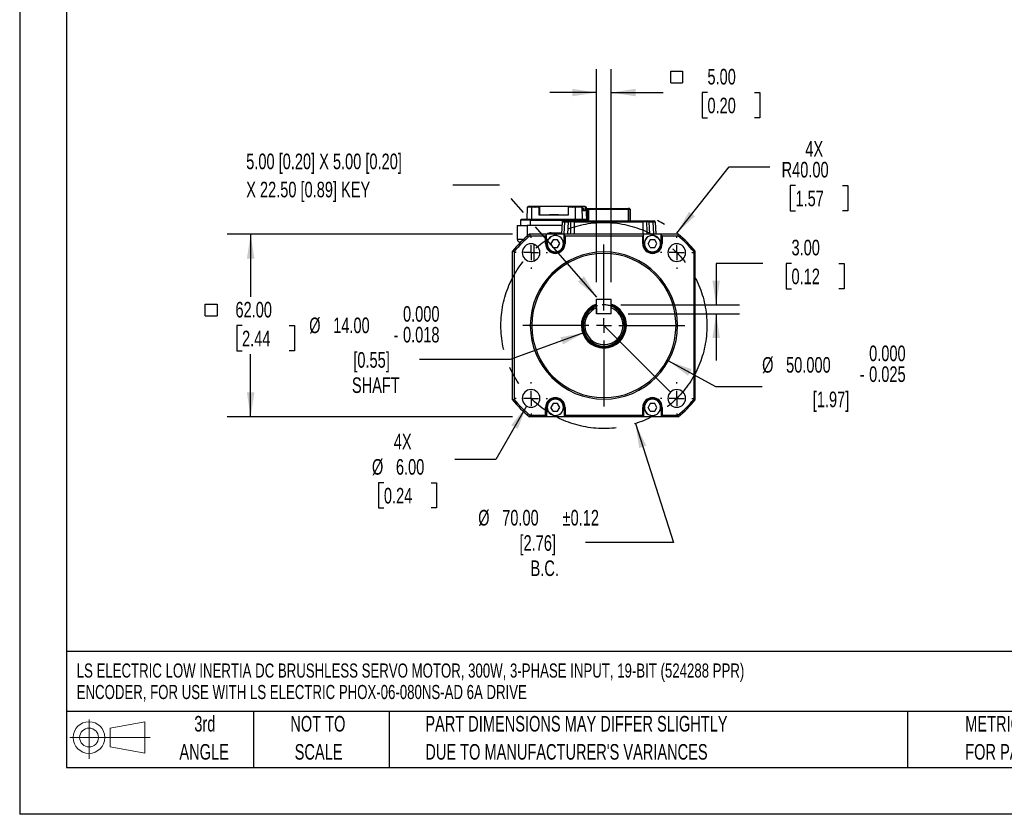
# Model space of a CAD drawing. Header units: millimetres. Extents: x 0 to 699, y 0 to 540.
# Tile 1 of 18: x 0 to 334, y 0 to 270. Entities that reach past the tile are written whole.
import ezdxf

# ---------------------------------------------------------------- set-up
doc = ezdxf.new("R2010")
doc.units = ezdxf.units.MM
doc.header["$LTSCALE"] = 2.5
doc.linetypes.add('CENTERX2', pattern=[20.32, 12.7, -2.54, 2.54, -2.54])
doc.linetypes.add('HIDDEN', pattern=[1.905, 1.27, -0.635])
for name, color, linetype in [('CENTER', 40, 'CENTERX2'), ('HIDDEN', 102, 'HIDDEN'), ('SLD-DEFPOINTS', 7, 'Continuous')]:
    doc.layers.add(name, color=color, linetype=linetype)
doc.layers.add('DIMENSIONS', color=140, linetype='Continuous', lineweight=25)
doc.layers.add('TEXT', color=140, linetype='Continuous', lineweight=25)
doc.styles.add('SLDTEXTSTYLE0', font='TXT', dxfattribs={"width": 0.7})
doc.dimstyles.new('SLDDIMSTYLE0', dxfattribs={"dimtxt": 5.39502, "dimasz": 8.255, "dimexe": 0, "dimexo": 0.0625, "dimgap": 1.348755, "dimtad": 0, "dimtih": 1, "dimtoh": 1, "dimrnd": 1e-09, "dimzin": 4, "dimdsep": 46, "dimtxsty": 'SLDTEXTSTYLE0', "dimsah": 1, "dimcen": 0, "dimadec": 0, "dimazin": 1, "dimtol": 1, "dimtp": 0.12, "dimtm": 0.12, "dimtfac": 1, "dimtofl": 0, "dimtmove": 0, "dimatfit": 3, "dimfxl": 0, "dimfrac": 2, "dimtolj": 1, "dimarcsym": 0})
doc.dimstyles.new('SLDDIMSTYLE1', dxfattribs={"dimtxt": 5.39502, "dimasz": 8.255, "dimexe": 0, "dimexo": 0.0625, "dimgap": 1.348755, "dimtad": 0, "dimtih": 1, "dimtoh": 1, "dimrnd": 1e-09, "dimzin": 4, "dimdsep": 46, "dimtxsty": 'SLDTEXTSTYLE0', "dimsah": 1, "dimcen": 0, "dimadec": 0, "dimazin": 1, "dimtol": 1, "dimtm": 0.018, "dimtfac": 1, "dimtdec": 3, "dimtofl": 0, "dimtmove": 0, "dimatfit": 3, "dimfxl": 0, "dimfrac": 2, "dimtolj": 1, "dimtzin": 0, "dimarcsym": 0})
doc.dimstyles.new('SLDDIMSTYLE2', dxfattribs={"dimtxt": 5.39502, "dimasz": 8.255, "dimexe": 0, "dimexo": 0.0625, "dimgap": 1.348755, "dimtad": 0, "dimtih": 1, "dimtoh": 1, "dimrnd": 1e-09, "dimzin": 4, "dimdsep": 46, "dimtxsty": 'SLDTEXTSTYLE0', "dimsah": 1, "dimcen": 0.09, "dimadec": 0, "dimazin": 1, "dimtfac": 1, "dimtmove": 0, "dimatfit": 0, "dimfxl": 0, "dimfrac": 2, "dimtolj": 1, "dimtzin": 12, "dimarcsym": 0})
doc.dimstyles.new('SLDDIMSTYLE3', dxfattribs={"dimtxt": 5.39502, "dimasz": 8.255, "dimexe": 0, "dimexo": 0.0625, "dimgap": 1.348755, "dimtad": 0, "dimtih": 1, "dimtoh": 1, "dimrnd": 1e-09, "dimzin": 4, "dimdsep": 46, "dimtxsty": 'SLDTEXTSTYLE0', "dimsah": 1, "dimcen": 0.09, "dimadec": 0, "dimazin": 1, "dimtfac": 1, "dimtofl": 0, "dimtmove": 0, "dimatfit": 3, "dimfxl": 0, "dimfrac": 2, "dimtolj": 1, "dimtzin": 12, "dimarcsym": 0})
doc.dimstyles.new('SLDDIMSTYLE4', dxfattribs={"dimtxt": 5.39502, "dimasz": 8.255, "dimexe": 0, "dimexo": 0.0625, "dimgap": 1.348755, "dimtad": 0, "dimtih": 1, "dimtoh": 1, "dimrnd": 1e-09, "dimzin": 4, "dimdsep": 46, "dimtxsty": 'SLDTEXTSTYLE0', "dimsah": 1, "dimcen": 0, "dimadec": 0, "dimazin": 1, "dimtfac": 1, "dimtofl": 0, "dimtmove": 0, "dimatfit": 3, "dimfxl": 0, "dimfrac": 2, "dimtolj": 1, "dimtzin": 12, "dimarcsym": 0})
doc.dimstyles.new('SLDDIMSTYLE5', dxfattribs={"dimtxt": 5.39502, "dimasz": 8.255, "dimexe": 0, "dimexo": 0.0625, "dimgap": 1.348755, "dimtad": 0, "dimtih": 1, "dimtoh": 1, "dimrnd": 1e-09, "dimzin": 4, "dimdsep": 46, "dimtxsty": 'SLDTEXTSTYLE0', "dimsah": 1, "dimcen": 0, "dimadec": 0, "dimazin": 1, "dimtfac": 1, "dimtofl": 0, "dimtmove": 0, "dimatfit": 3, "dimfxl": 0, "dimfrac": 2, "dimtolj": 1, "dimtzin": 12, "dimarcsym": 0})
doc.dimstyles.new('SLDDIMSTYLE6', dxfattribs={"dimtxt": 5.39502, "dimasz": 8.255, "dimexe": 0, "dimexo": 0.0625, "dimgap": 1.348755, "dimtad": 0, "dimtih": 1, "dimtoh": 1, "dimdec": 3, "dimrnd": 1e-09, "dimzin": 4, "dimdsep": 46, "dimtxsty": 'SLDTEXTSTYLE0', "dimsah": 1, "dimcen": 0, "dimadec": 0, "dimazin": 1, "dimtol": 1, "dimtm": 0.025, "dimtfac": 1, "dimtdec": 3, "dimtofl": 0, "dimtmove": 0, "dimatfit": 3, "dimfxl": 0, "dimfrac": 2, "dimtolj": 1, "dimtzin": 0, "dimarcsym": 0})
doc.dimstyles.new('SLDDIMSTYLE7', dxfattribs={"dimtxt": 0.18, "dimasz": 8.255, "dimexe": 0, "dimexo": 0.0625, "dimgap": 0, "dimtad": 0, "dimtih": 1, "dimtoh": 1, "dimdec": 0, "dimrnd": 1e-09, "dimzin": 0, "dimdsep": 46, "dimtxsty": 'Standard', "dimsah": 1, "dimcen": 0.09, "dimadec": 0, "dimazin": 0, "dimtfac": 8.255, "dimtdec": 0, "dimtofl": 0, "dimtmove": 0, "dimatfit": 3, "dimfxl": 0, "dimfrac": 2, "dimtolj": 1, "dimtzin": 0, "dimarcsym": 0})

# ---------------------------------------------------------------- blocks, each defined once
blk = doc.blocks.new('Block11')
at = {"color": 7, "linetype": 'Continuous', "lineweight": 18}
for p, q in [((6.47, 13.28), (6.47, 0)), ((13.7, 10.42), (25.44, 12.58)), ((13.7, 3.99), (13.7, 10.42)), ((25.44, 12.58), (25.44, 1.83)), ((0, 7.2), (27.18, 7.2)), ((13.7, 3.99), (25.44, 1.83))]:
    blk.add_line(p, q, dxfattribs=at)
for radius in [5.38, 3.21]:
    blk.add_circle((6.47, 7.2), radius, dxfattribs=at)
blk = doc.blocks.new('Block12')
at = {"layer": 'SLD-DEFPOINTS'}
blk.add_blockref('Block11', (0, 0), dxfattribs=at)
blk = doc.blocks.new('SW_NOTE_0')
at = {"layer": 'TEXT', "color": 0, "linetype": 'CENTERX2', "lineweight": 18, "char_height": 4.7963, "attachment_point": 1, "style": 'SLDTEXTSTYLE0'}
for s, insert in [('LS ELECTRIC LOW INERTIA DC BRUSHLESS SERVO MOTOR, 300W, 3-PHASE INPUT, 19-BIT (524288 PPR)', (0, 6.18)), ('ENCODER, FOR USE WITH LS ELECTRIC PHOX-06-080NS-AD 6A DRIVE', (0, -1.11))]:
    blk.add_mtext(s, dxfattribs=dict(at, insert=insert))
blk = doc.blocks.new('SW_NOTE_0_3')
at = {"layer": 'TEXT', "color": 0, "linetype": 'CENTERX2', "lineweight": 18, "char_height": 5.2917, "attachment_point": 1, "style": 'SLDTEXTSTYLE0'}
for s, insert in [('PART DIMENSIONS MAY DIFFER SLIGHTLY', (0, 6.82)), ("DUE TO MANUFACTURER'S VARIANCES", (0, -2.73))]:
    blk.add_mtext(s, dxfattribs=dict(at, insert=insert))
blk = doc.blocks.new('SW_NOTE_0_4')
at = {"layer": 'TEXT', "color": 0, "linetype": 'CENTERX2', "lineweight": 18, "char_height": 5.292, "attachment_point": 2, "style": 'SLDTEXTSTYLE0'}
for s, insert in [('NOT TO', (13.15, 6.82)), ('SCALE', (13.39, -2.73))]:
    blk.add_mtext(s, dxfattribs=dict(at, insert=insert))
blk = doc.blocks.new('SW_NOTE_0_5')
at = {"layer": 'TEXT', "color": 0, "linetype": 'CENTERX2', "lineweight": 18, "char_height": 5.292, "attachment_point": 2, "style": 'SLDTEXTSTYLE0'}
for s, insert in [('3rd', (5.79, 6.82)), ('ANGLE', (5.54, -2.73))]:
    blk.add_mtext(s, dxfattribs=dict(at, insert=insert))
blk = doc.blocks.new('SW_NOTE_0_6')
at = {"layer": 'TEXT', "color": 0, "linetype": 'CENTERX2', "lineweight": 18, "char_height": 5.2917, "attachment_point": 1, "style": 'SLDTEXTSTYLE0'}
for s, insert in [('METRIC UNITS USED', (0, 6.82)), ('FOR PART DESIGN', (0, -2.73))]:
    blk.add_mtext(s, dxfattribs=dict(at, insert=insert))
blk = doc.blocks.new('_D')
at = {"layer": 'DIMENSIONS'}
for p, q in [((209.15, 132.69), (222.11, 92.27)), ((222.11, 92.27), (192.22, 92.27))]:
    blk.add_line(p, q, dxfattribs=at)
blk.add_solid([(209.15, 132.69), (210.46, 124.44), (212.88, 125.22)], dxfattribs=at)
at = {"layer": 'DIMENSIONS', "char_height": 5.292, "attachment_point": 1, "style": 'SLDTEXTSTYLE0'}
for s, insert in [('±0.12', (184.43, 103.38)), ('%%c', (155.76, 103.38)), ('70.00', (163.91, 103.38)), ('[2.76]', (169.78, 94.8)), ('B.C.', (173.55, 86.23))]:
    blk.add_mtext(s, dxfattribs=dict(at, insert=insert))
blk = doc.blocks.new('_D_1')
at = {"layer": 'DIMENSIONS'}
for p, q in [((191.88, 163.62), (166.62, 154.42)), ((166.62, 154.42), (135.77, 154.42))]:
    blk.add_line(p, q, dxfattribs=at)
blk.add_solid([(191.88, 163.62), (183.69, 161.99), (184.56, 159.6)], dxfattribs=at)
at = {"layer": 'DIMENSIONS', "attachment_point": 1, "style": 'SLDTEXTSTYLE0'}
for s, insert, char_height in [('0.000', (130.22, 172.61), 5.292), ('%%c', (98.35, 168.71), 5.292), ('14.00', (106.5, 168.71), 5.292), ('0.018', (130.22, 165.55), 5.292), ('-', (127.02, 165.55), 5.29), ('[0.55]', (113.33, 156.98), 5.292), ('SHAFT', (112.87, 148.4), 5.292)]:
    blk.add_mtext(s, dxfattribs=dict(at, insert=insert, char_height=char_height))
blk = doc.blocks.new('SW_SYMBOL_MOD_BOX')
at = {"layer": 'DIMENSIONS', "color": 0}
for p, q in [((500, 500), (500, 2000)), ((500, 2000), (2000, 2000)), ((2000, 2000), (2000, 500)), ((500, 500), (2000, 500))]:
    blk.add_line(p, q, dxfattribs=at)
blk = doc.blocks.new('_D_2')
at = {"layer": 'DIMENSIONS'}
for p, q in [((195.96, 180.77), (195.96, 253.08)), ((200.96, 180.77), (200.96, 253.08)), ((195.96, 245.14), (180.09, 245.14)), ((200.96, 245.14), (218.6, 245.14)), ((233.63, 245.14), (231.82, 245.14)), ((231.82, 245.14), (231.82, 236.56)), ((249.66, 245.14), (251.47, 245.14)), ((251.47, 245.14), (251.47, 236.56)), ((231.82, 236.56), (233.63, 236.56)), ((251.47, 236.56), (249.66, 236.56))]:
    blk.add_line(p, q, dxfattribs=at)
for points in [[(195.96, 245.14), (187.71, 246.41), (187.71, 243.87)], [(200.96, 245.14), (209.22, 243.87), (209.22, 246.41)]]:
    blk.add_solid(points, dxfattribs=at)
at = {"layer": 'DIMENSIONS', "xscale": 0.002688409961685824, "yscale": 0.002688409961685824, "zscale": 0.002688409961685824}
blk.add_blockref('SW_SYMBOL_MOD_BOX', (219.81, 247.06), dxfattribs=at)
at = {"layer": 'DIMENSIONS', "char_height": 5.292, "attachment_point": 1, "style": 'SLDTEXTSTYLE0'}
for s, insert in [('5.00', (233.63, 253.17)), ('0.20', (233.63, 243.39))]:
    blk.add_mtext(s, dxfattribs=dict(at, insert=insert))
blk = doc.blocks.new('_D_3')
at = {"layer": 'DIMENSIONS'}
for p, q in [((252.46, 187.11), (236.59, 187.11)), ((236.59, 187.11), (236.59, 173.02)), ((262.19, 187.11), (260.38, 187.11)), ((260.38, 187.11), (260.38, 178.53)), ((278.22, 187.11), (280.03, 187.11)), ((280.03, 187.11), (280.03, 178.53)), ((260.38, 178.53), (262.19, 178.53)), ((280.03, 178.53), (278.22, 178.53)), ((204.21, 173.02), (244.52, 173.02)), ((206.71, 170.02), (244.52, 170.02)), ((236.59, 170.02), (236.59, 154.14))]:
    blk.add_line(p, q, dxfattribs=at)
for points in [[(236.59, 173.02), (237.86, 181.27), (235.32, 181.27)], [(236.59, 170.02), (235.32, 161.76), (237.86, 161.76)]]:
    blk.add_solid(points, dxfattribs=at)
at = {"layer": 'DIMENSIONS', "char_height": 5.292, "attachment_point": 1, "style": 'SLDTEXTSTYLE0'}
for s, insert in [('3.00', (262.19, 195.14)), ('0.12', (262.19, 185.35))]:
    blk.add_mtext(s, dxfattribs=dict(at, insert=insert))
blk = doc.blocks.new('_D_4')
at = {"layer": 'DIMENSIONS'}
for p, q in [((167.43, 197.02), (70.52, 197.02)), ((78.46, 197.02), (78.46, 175.8)), ((75.54, 166.02), (73.73, 166.02)), ((73.73, 166.02), (73.73, 157.44)), ((91.58, 166.02), (93.39, 166.02)), ((93.39, 166.02), (93.39, 157.44)), ((73.73, 157.44), (75.54, 157.44)), ((93.39, 157.44), (91.58, 157.44)), ((78.46, 135.02), (78.46, 156.23)), ((167.43, 135.02), (70.52, 135.02))]:
    blk.add_line(p, q, dxfattribs=at)
for points in [[(78.46, 197.02), (77.19, 188.76), (79.73, 188.76)], [(78.46, 135.02), (79.73, 143.27), (77.19, 143.27)]]:
    blk.add_solid(points, dxfattribs=at)
at = {"layer": 'DIMENSIONS', "xscale": 0.002688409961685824, "yscale": 0.002688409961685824, "zscale": 0.002688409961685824}
blk.add_blockref('SW_SYMBOL_MOD_BOX', (61.72, 167.94), dxfattribs=at)
at = {"layer": 'DIMENSIONS', "char_height": 5.292, "attachment_point": 1, "style": 'SLDTEXTSTYLE0'}
for s, insert in [('62.00', (73.3, 174.05)), ('2.44', (75.54, 164.26))]:
    blk.add_mtext(s, dxfattribs=dict(at, insert=insert))
blk = doc.blocks.new('_D_5')
at = {"layer": 'DIMENSIONS'}
for p, q in [((172.21, 138.67), (161.7, 120.46)), ((161.7, 120.46), (147.81, 120.46)), ((123.73, 112.62), (121.92, 112.62)), ((121.92, 112.62), (121.92, 104.05)), ((139.77, 112.62), (141.58, 112.62)), ((141.58, 112.62), (141.58, 104.05)), ((121.92, 104.05), (123.73, 104.05)), ((141.58, 104.05), (139.77, 104.05))]:
    blk.add_line(p, q, dxfattribs=at)
blk.add_solid([(172.21, 138.67), (166.99, 132.16), (169.19, 130.89)], dxfattribs=at)
at = {"layer": 'DIMENSIONS', "char_height": 5.292, "attachment_point": 1, "style": 'SLDTEXTSTYLE0'}
for s, insert in [('4X', (127.09, 129.23)), ('%%c', (119.66, 120.65)), ('6.00', (127.81, 120.65)), ('0.24', (123.73, 110.87))]:
    blk.add_mtext(s, dxfattribs=dict(at, insert=insert))
blk = doc.blocks.new('_D_6')
at = {"layer": 'DIMENSIONS'}
for p, q in [((223.24, 197.42), (240.97, 219.88)), ((240.97, 219.88), (254.86, 219.88)), ((263.53, 213.56), (261.71, 213.56)), ((261.71, 213.56), (261.71, 204.99)), ((279.56, 213.56), (281.37, 213.56)), ((281.37, 213.56), (281.37, 204.99)), ((261.71, 204.99), (263.53, 204.99)), ((281.37, 204.99), (279.56, 204.99))]:
    blk.add_line(p, q, dxfattribs=at)
blk.add_arc((198.46, 166.02), 40, 58.9853, 62.9435, dxfattribs=at)
blk.add_solid([(223.24, 197.42), (229.35, 203.11), (227.36, 204.68)], dxfattribs=at)
at = {"layer": 'DIMENSIONS', "char_height": 5.292, "attachment_point": 1, "style": 'SLDTEXTSTYLE0'}
for s, insert in [('4X', (266.88, 228.64)), ('R40.00', (258.83, 221.59)), ('1.57', (263.53, 211.81))]:
    blk.add_mtext(s, dxfattribs=dict(at, insert=insert))
blk = doc.blocks.new('_D_7')
at = {"layer": 'DIMENSIONS'}
for p, q in [((220.39, 154.02), (236.33, 145.3)), ((236.33, 145.3), (252.2, 145.3))]:
    blk.add_line(p, q, dxfattribs=at)
blk.add_solid([(220.39, 154.02), (227.03, 148.94), (228.25, 151.17)], dxfattribs=at)
at = {"layer": 'DIMENSIONS', "attachment_point": 1, "style": 'SLDTEXTSTYLE0'}
for s, insert, char_height in [('0.000', (288.56, 159.2), 5.292), ('%%c', (252.2, 155.3), 5.292), ('50.000', (260.35, 155.3), 5.292), ('0.025', (288.56, 152.14), 5.292), ('-', (285.35, 152.14), 5.29), ('[1.97]', (269.42, 143.57), 5.292)]:
    blk.add_mtext(s, dxfattribs=dict(at, insert=insert, char_height=char_height))
blk = doc.blocks.new('SW_NOTE_0_7')
at = {"layer": 'TEXT', "color": 0, "linetype": 'CENTERX2', "lineweight": 18, "char_height": 5.2917, "attachment_point": 1, "style": 'SLDTEXTSTYLE0'}
for s, insert in [('5.00 [0.20] X 5.00 [0.20]', (-70.16, 10.68)), ('X 22.50 [0.89] KEY', (-70.16, 1.13))]:
    blk.add_mtext(s, dxfattribs=dict(at, insert=insert))
blk = doc.blocks.new('SW_CENTERMARKSYMBOL_0')
at = {"layer": 'CENTER', "color": 0}
for p, q in [((0, 5.08), (0, 5.54)), ((-5.08, 0), (-5.54, 0)), ((0, 0), (-2.54, 0)), ((0, 0), (0, 2.54)), ((0, 0), (0, -2.54)), ((0, 0), (2.54, 0)), ((5.08, 0), (5.54, 0)), ((0, -5.08), (0, -5.54))]:
    blk.add_line(p, q, dxfattribs=at)
blk = doc.blocks.new('SW_CENTERMARKSYMBOL_1')
at = {"layer": 'CENTER', "color": 0}
for p, q in [((0, 5.08), (0, 5.54)), ((-5.08, 0), (-5.54, 0)), ((0, 0), (-2.54, 0)), ((0, 0), (0, 2.54)), ((0, 0), (0, -2.54)), ((0, 0), (2.54, 0)), ((5.08, 0), (5.54, 0)), ((0, -5.08), (0, -5.54))]:
    blk.add_line(p, q, dxfattribs=at)
blk = doc.blocks.new('SW_CENTERMARKSYMBOL_2')
at = {"layer": 'CENTER', "color": 0}
for p, q in [((0, 5.08), (0, 27.54)), ((-5.08, 0), (-27.54, 0)), ((0, 0), (-2.54, 0)), ((0, 0), (0, 2.54)), ((0, 0), (0, -2.54)), ((0, 0), (2.54, 0)), ((5.08, 0), (27.54, 0)), ((0, -5.08), (0, -27.54))]:
    blk.add_line(p, q, dxfattribs=at)
blk = doc.blocks.new('SW_CENTERMARKSYMBOL_3')
at = {"layer": 'CENTER', "color": 0}
for p, q in [((0, 5.08), (0, 5.54)), ((-5.08, 0), (-5.54, 0)), ((0, 0), (-2.54, 0)), ((0, 0), (0, 2.54)), ((0, 0), (0, -2.54)), ((0, 0), (2.54, 0)), ((5.08, 0), (5.54, 0)), ((0, -5.08), (0, -5.54))]:
    blk.add_line(p, q, dxfattribs=at)
blk = doc.blocks.new('SW_CENTERMARKSYMBOL_4')
at = {"layer": 'CENTER', "color": 0}
for p, q in [((0, 5.08), (0, 5.54)), ((-5.08, 0), (-5.54, 0)), ((0, 0), (-2.54, 0)), ((0, 0), (0, 2.54)), ((0, 0), (0, -2.54)), ((0, 0), (2.54, 0)), ((5.08, 0), (5.54, 0)), ((0, -5.08), (0, -5.54))]:
    blk.add_line(p, q, dxfattribs=at)

msp = doc.modelspace()

# ---------------------------------------------------------------- linework, layer by layer
at = {"color": 7, "linetype": 'Continuous'}
for p in [(0.0062, 539.7567), (698.5062, 0.0067)]:
    msp.add_line(p, (0.0062, 0.0067), dxfattribs=at)
for p, q in [((172.419, 206.217), (172.2723, 202.017)), ((173.9824, 206.217), (172.419, 206.217)), ((172.7917, 206.217), (172.7997, 206.417)), ((172.9068, 206.517), (172.9528, 206.517)), ((172.9408, 206.217), (172.9528, 206.517)), ((172.9528, 206.517), (173.2143, 206.517)), ((173.2143, 206.517), (173.2143, 206.217)), ((173.2143, 206.517), (175.0309, 206.517)), ((173.9594, 202.017), (173.9824, 206.217)), ((175.1429, 206.217), (173.9824, 206.217)), ((174.981, 206.3857), (174.9743, 206.217)), ((175.0309, 206.517), (176.5002, 206.517)), ((176.4516, 206.2172), (175.1429, 206.2172)), ((176.4368, 203.517), (176.4516, 206.2172)), ((176.4516, 206.2172), (176.5002, 206.517)), ((176.5002, 206.517), (176.632, 206.517)), ((176.632, 206.517), (176.632, 203.517)), ((176.632, 206.517), (186.377, 206.517)), ((186.3285, 206.2172), (186.3137, 203.517)), ((186.377, 206.517), (186.3285, 206.2172)), ((187.6372, 206.2172), (186.3285, 206.2172)), ((186.377, 206.517), (187.8463, 206.517)), ((188.7977, 206.217), (187.6372, 206.217)), ((187.8463, 206.517), (190.5438, 206.517)), ((187.8683, 206.217), (187.8616, 206.4483)), ((188.7747, 202.017), (188.7977, 206.217)), ((190.9181, 206.217), (188.7977, 206.217)), ((190.5438, 206.517), (190.5438, 206.217)), ((190.5438, 206.517), (190.7338, 206.517)), ((190.7338, 206.517), (190.7425, 206.217)), ((190.7338, 206.517), (190.7699, 206.517)), ((190.7699, 206.517), (191.0026, 206.517)), ((190.9181, 206.217), (191.063, 202.017)), ((191.1019, 206.217), (190.9181, 206.217)), ((191.3092, 206.2172), (191.0026, 206.517)), ((191.0026, 206.517), (191.7847, 206.517)), ((191.3092, 206.2172), (191.1019, 206.2172)), ((191.3541, 204.917), (191.3092, 206.2172)), ((191.7743, 205.1654), (191.3455, 205.1654)), ((191.7864, 205.0258), (191.3503, 205.0258)), ((191.8082, 205.017), (191.3506, 205.017)), ((192.1362, 204.917), (191.3541, 204.917)), ((191.7743, 205.1654), (191.7864, 205.0258)), ((191.7956, 205.1654), (191.7743, 205.1654)), ((191.7847, 206.517), (192.0914, 206.2172)), ((191.7847, 206.517), (192.0174, 206.517)), ((191.8078, 205.0258), (191.7864, 205.0258)), ((191.8078, 205.0258), (191.7956, 205.1654)), ((192.2987, 206.2172), (192.0914, 206.2172)), ((192.0914, 206.2172), (192.1362, 204.917)), ((192.4825, 206.217), (192.2987, 206.217)), ((192.6273, 202.017), (192.4825, 206.217)), ((192.5053, 206.217), (192.4825, 206.217)), ((192.652, 202.017), (192.5053, 206.217)), ((192.9371, 205.717), (192.7371, 205.517)), ((192.7371, 205.517), (192.7371, 201.517)), ((192.7371, 205.517), (193.3945, 205.517)), ((192.9371, 205.717), (193.4773, 205.717)), ((193.3945, 205.517), (193.4773, 205.717)), ((193.3945, 205.517), (206.7297, 205.517)), ((193.3945, 201.517), (193.3945, 205.517)), ((193.4773, 205.717), (206.6468, 205.717)), ((206.6468, 205.717), (206.7297, 205.517)), ((207.1871, 205.717), (206.6468, 205.717)), ((206.7297, 205.517), (206.7297, 201.517)), ((206.7297, 205.517), (207.3871, 205.517)), ((207.3871, 205.517), (207.1871, 205.717)), ((207.1871, 205.717), (207.1872, 205.717)), ((207.1872, 205.717), (207.3872, 205.517)), ((207.3871, 201.517), (207.3871, 205.517)), ((207.3871, 205.517), (207.3872, 205.517)), ((207.3872, 205.517), (207.3872, 201.517)), ((170.1629, 201.817), (170.1629, 200.017)), ((173.5667, 201.817), (170.1629, 201.817)), ((173.598, 202.017), (170.3629, 202.017)), ((173.5667, 200.017), (173.5667, 201.817)), ((173.5667, 201.817), (188.5104, 201.817)), ((188.5417, 202.017), (173.598, 202.017)), ((186.3137, 203.517), (176.4368, 203.517)), ((179.9862, 203.617), (179.9862, 203.517)), ((180.0824, 203.617), (179.9862, 203.617)), ((180.0824, 203.617), (180.0824, 203.517)), ((180.1693, 203.617), (180.0824, 203.617)), ((180.1693, 203.617), (180.1693, 203.517)), ((180.2655, 203.617), (180.1693, 203.617)), ((180.2655, 203.617), (180.2655, 203.517)), ((181.0403, 203.617), (180.2655, 203.617)), ((181.0403, 203.517), (181.0403, 203.617)), ((181.1721, 203.617), (181.0403, 203.617)), ((181.1721, 203.517), (181.1721, 203.617)), ((181.2822, 203.617), (181.1721, 203.617)), ((181.2822, 203.517), (181.2822, 203.617)), ((181.414, 203.617), (181.2822, 203.617)), ((181.414, 203.517), (181.414, 203.617)), ((181.5378, 203.617), (181.5378, 203.517)), ((181.7506, 203.617), (181.5378, 203.617)), ((181.7506, 203.617), (181.7506, 203.517)), ((182.0133, 203.617), (181.7506, 203.617)), ((182.0133, 203.617), (182.0133, 203.517)), ((182.0467, 203.617), (182.0133, 203.617)), ((182.0467, 203.617), (182.0467, 203.517)), ((182.6749, 203.617), (182.0467, 203.617)), ((182.6749, 203.517), (182.6749, 203.617)), ((182.7507, 203.617), (182.6749, 203.617)), ((182.7507, 203.617), (182.7507, 203.517)), ((182.8115, 203.617), (182.7507, 203.617)), ((182.8115, 203.617), (182.8115, 203.517)), ((182.8792, 203.617), (182.8115, 203.617)), ((182.8792, 203.617), (182.8792, 203.517)), ((182.9377, 203.617), (182.8792, 203.617)), ((182.9377, 203.617), (182.9377, 203.517)), ((183.0136, 203.617), (182.9377, 203.617)), ((183.0136, 203.617), (183.0136, 203.517)), ((184.2332, 201.2328), (184.0122, 197.017)), ((184.2332, 201.2328), (185.0337, 201.2328)), ((184.5328, 201.517), (185.2904, 201.517)), ((185.0337, 201.2328), (184.8444, 197.017)), ((185.0337, 201.2328), (186.4331, 201.2328)), ((185.2904, 201.517), (186.7327, 201.517)), ((186.2122, 197.017), (186.4331, 201.2328)), ((187.1645, 201.2328), (186.4331, 201.2328)), ((186.7327, 201.517), (187.3442, 201.517)), ((188.3121, 201.2328), (187.1645, 201.2328)), ((187.3442, 201.517), (188.3121, 201.517)), ((188.3121, 201.517), (211.8121, 201.517)), ((188.3121, 201.2328), (211.8121, 201.2328)), ((188.3121, 201.2328), (188.3121, 197.017)), ((192.7371, 201.817), (188.5104, 201.817)), ((188.5104, 201.817), (188.5104, 201.517)), ((192.7371, 202.017), (188.5417, 202.017)), ((211.8121, 201.517), (212.78, 201.517)), ((211.8121, 197.017), (211.8121, 201.2328)), ((212.9597, 201.2328), (211.8121, 201.2328)), ((212.78, 201.517), (213.3718, 201.517)), ((213.6912, 201.2328), (212.9597, 201.2328)), ((213.5071, 201.517), (214.834, 201.517)), ((213.6912, 201.2328), (213.6913, 201.2328)), ((213.6912, 201.2327), (213.9122, 197.017)), ((213.6913, 201.2328), (213.9122, 197.017)), ((213.6913, 201.2328), (215.0907, 201.2328)), ((214.834, 201.517), (215.5916, 201.517)), ((215.0907, 201.2328), (215.2801, 197.017)), ((215.0907, 201.2328), (215.8913, 201.2328)), ((215.8913, 201.2328), (216.1122, 197.017)), ((169.0138, 200.017), (169.0138, 195.317)), ((169.0138, 200.017), (172.388, 200.017)), ((184.1695, 200.017), (172.388, 200.017)), ((172.388, 200.017), (172.388, 196.3509)), ((180.5403, 197.517), (184.0385, 197.517)), ((169.0138, 195.317), (171.2314, 195.317)), ((170.0654, 194.317), (170.2075, 194.317)), ((173.1837, 197.017), (173.3623, 196.517)), ((178.9621, 197.017), (173.1837, 197.017)), ((173.3623, 196.517), (178.6621, 196.517)), ((178.9621, 196.817), (178.6621, 196.517)), ((178.6621, 193.817), (178.6621, 196.517)), ((178.9621, 196.817), (178.9621, 197.017)), ((184.9621, 197.017), (178.9621, 197.017)), ((178.9621, 193.817), (178.9621, 196.817)), ((181.2121, 195.1161), (180.4621, 193.817)), ((182.7121, 195.1161), (181.2121, 195.1161)), ((183.4621, 193.817), (182.7121, 195.1161)), ((184.9621, 196.817), (184.9621, 197.017)), ((211.9621, 197.017), (184.9621, 197.017)), ((184.9621, 196.817), (185.2621, 196.517)), ((184.9621, 193.817), (184.9621, 196.817)), ((185.2621, 196.517), (211.6621, 196.517)), ((185.2621, 196.517), (185.2621, 193.817)), ((211.9621, 196.817), (211.6621, 196.517)), ((211.6621, 193.817), (211.6621, 196.517)), ((211.9621, 196.817), (211.9621, 197.017)), ((217.9621, 197.017), (211.9621, 197.017)), ((211.9621, 193.817), (211.9621, 196.817)), ((214.2121, 195.1161), (213.4621, 193.817)), ((215.7121, 195.1161), (214.2121, 195.1161)), ((216.4621, 193.817), (215.7121, 195.1161)), ((217.9621, 196.817), (217.9621, 197.017)), ((223.7406, 197.017), (217.9621, 197.017)), ((217.9621, 196.817), (218.2621, 196.517)), ((217.9621, 193.817), (217.9621, 196.817)), ((218.2621, 196.517), (223.5619, 196.517)), ((218.2621, 196.517), (218.2621, 193.817)), ((223.7406, 197.017), (223.5619, 196.517)), ((167.4621, 140.7386), (167.4621, 191.2955)), ((167.4621, 191.2955), (167.9621, 191.1169)), ((167.9621, 191.1169), (167.9621, 140.9172)), ((174.6436, 193.317), (174.6436, 187.9136)), ((175.2917, 193.317), (174.6436, 193.317)), ((178.6621, 193.817), (178.9621, 193.817)), ((181.2121, 192.518), (180.4621, 193.817)), ((181.2121, 192.518), (182.7121, 192.518)), ((182.7121, 192.518), (183.4621, 193.817)), ((185.2621, 193.817), (184.9621, 193.817)), ((211.6621, 193.817), (211.9621, 193.817)), ((214.2121, 192.518), (213.4621, 193.817)), ((214.2121, 192.518), (215.7121, 192.518)), ((215.7121, 192.518), (216.4621, 193.817)), ((218.2621, 193.817), (217.9621, 193.817)), ((229.4621, 191.2955), (228.9621, 191.1169)), ((228.9621, 191.1169), (228.9621, 140.9172)), ((229.4621, 140.7386), (229.4621, 191.2955)), ((195.9621, 170.017), (195.9621, 175.017)), ((195.9621, 175.017), (200.9621, 175.017)), ((200.9621, 170.017), (200.9621, 175.017)), ((195.9621, 172.017), (195.9621, 170.017)), ((200.9621, 170.017), (200.9621, 172.017)), ((200.9621, 170.017), (195.9621, 170.017)), ((173.4621, 166.017), (173.9621, 166.017)), ((191.1621, 166.017), (191.4621, 166.017)), ((191.4621, 166.017), (191.9621, 166.017)), ((204.9621, 166.017), (205.4621, 166.017)), ((205.4621, 166.017), (205.7621, 166.017)), ((222.9621, 166.017), (223.4621, 166.017)), ((167.9621, 140.9172), (167.4621, 140.7386)), ((229.4621, 140.7386), (228.9621, 140.9172)), ((178.6621, 135.517), (178.6621, 138.217)), ((178.6621, 138.217), (178.9621, 138.217)), ((178.9621, 138.217), (178.9621, 135.217)), ((181.2121, 139.5161), (180.4621, 138.217)), ((181.2121, 136.918), (180.4621, 138.217)), ((182.7121, 139.5161), (181.2121, 139.5161)), ((183.4621, 138.217), (182.7121, 139.5161)), ((182.7121, 136.918), (183.4621, 138.217)), ((184.9621, 138.217), (184.9621, 135.217)), ((185.2621, 138.217), (184.9621, 138.217)), ((185.2621, 138.217), (185.2621, 135.517)), ((211.6621, 135.517), (211.6621, 138.217)), ((211.6621, 138.217), (211.9621, 138.217)), ((211.9621, 138.217), (211.9621, 135.217)), ((214.2121, 139.5161), (213.4621, 138.217)), ((214.2121, 136.918), (213.4621, 138.217)), ((215.7121, 139.5161), (214.2121, 139.5161)), ((216.4621, 138.217), (215.7121, 139.5161)), ((215.7121, 136.918), (216.4621, 138.217)), ((217.9621, 138.217), (217.9621, 135.217)), ((218.2621, 138.217), (217.9621, 138.217)), ((218.2621, 138.217), (218.2621, 135.517)), ((173.1837, 135.017), (173.3623, 135.517)), ((178.9621, 135.017), (173.1837, 135.017)), ((173.3623, 135.517), (178.6621, 135.517)), ((178.9621, 135.217), (178.6621, 135.517)), ((178.9621, 135.217), (178.9621, 135.017)), ((184.9621, 135.017), (178.9621, 135.017)), ((181.2121, 136.918), (182.7121, 136.918)), ((184.9621, 135.217), (185.2621, 135.517)), ((184.9621, 135.217), (184.9621, 135.017)), ((211.9621, 135.017), (184.9621, 135.017)), ((185.2621, 135.517), (211.6621, 135.517)), ((211.9621, 135.217), (211.6621, 135.517)), ((211.9621, 135.217), (211.9621, 135.017)), ((217.9621, 135.017), (211.9621, 135.017)), ((214.2121, 136.918), (215.7121, 136.918)), ((217.9621, 135.217), (218.2621, 135.517)), ((217.9621, 135.217), (217.9621, 135.017)), ((223.7406, 135.017), (217.9621, 135.017)), ((218.2621, 135.517), (223.5619, 135.517)), ((223.5619, 135.517), (223.7406, 135.017))]:
    msp.add_line(p, q)
at = {"color": 179, "linetype": 'Continuous', "lineweight": 18}
for p, q in [((195.9621, 170.017), (195.9621, 175.017)), ((200.9621, 170.017), (200.9621, 175.017))]:
    msp.add_line(p, q, dxfattribs=at)
at = {"flags": 128}
for points in [[(186.7327, 201.517), (186.6761, 201.5117), (186.624, 201.4967)], [(187.1645, 201.2328), (187.0584, 197.8562), (187.032, 197.017)], [(187.3442, 201.517), (187.2794, 201.4972), (187.2195, 201.4346), (187.1791, 201.3388), (187.1645, 201.2328)], [(188.3121, 201.517), (188.3121, 201.5117), (188.3121, 201.4957), (188.3121, 201.4697), (188.3121, 201.4347), (188.3121, 201.3918), (188.3121, 201.3426), (188.3121, 201.289), (188.3121, 201.2328)], [(211.8121, 201.517), (211.8121, 201.5117), (211.8121, 201.4957), (211.8121, 201.4697), (211.8121, 201.4347), (211.8121, 201.3918), (211.8121, 201.3426), (211.8121, 201.289), (211.8121, 201.2328)], [(212.78, 201.517), (212.8262, 201.506), (212.8591, 201.4843), (212.8954, 201.4434), (212.925, 201.3895), (212.9429, 201.3387), (212.9597, 201.2328)], [(212.9597, 201.2328), (213.0659, 197.8562), (213.0923, 197.017)], [(174.5919, 193.6343), (174.6244, 193.5121), (174.6436, 193.317)]]:
    msp.add_lwpolyline(points, dxfattribs=at)
for centre, radius, start, end in [((190.7994, 205.0782), 1, 5.000006, 58.692988), ((191.7082, 205.017), 0.1, 270.000005, 0.000006), ((191.7082, 205.017), 0.1, 0.000006, 5.000006), ((170.3629, 201.817), 0.2, 90, 180), ((173.9098, 201.8658), 0.3465, 154.126595, 188.091453), ((184.5369, 201.2169), 0.3009, 100.936266, 176.978409), ((185.3078, 201.2433), 0.2743, 93.623354, 182.21267), ((186.7327, 201.217), 0.3, 149.066897, 176.999999), ((186.7212, 201.2381), 0.2762, 110.26308, 181.119622), ((188.8535, 201.8658), 0.3465, 154.126595, 188.091453), ((213.3916, 201.217), 0.3, 3.000001, 89.999999), ((213.3917, 201.217), 0.3, 2.999824, 89.999779), ((214.8103, 201.2376), 0.2805, 359.014334, 85.148648), ((215.5917, 201.217), 0.3, 3, 89.984216), ((180.4591, 195.3084), 2.2102, 87.892667, 129.367008), ((179.6826, 197.3951), 0.8663, 334.126595, 8.091453), ((198.4621, 166.017), 40, 129.194967, 140.805033), ((198.4621, 166.017), 39.5, 129.452477, 140.547523), ((170.0138, 195.317), 1, 180, 270), ((181.9621, 193.817), 2.8, 0, 180), ((181.9621, 193.817), 2.75, 0, 180), ((214.9621, 193.817), 2.8, 0, 180), ((214.9621, 193.817), 2.75, 0, 180), ((198.4621, 166.017), 39.5, 39.452477, 50.547523), ((198.4621, 166.017), 40, 39.194967, 50.805033), ((173.7134, 190.7658), 3, 0, 180), ((173.7134, 190.7658), 3, 180, 0), ((198.4621, 166.017), 25, 0, 180), ((181.9621, 193.817), 3.3, 180, 0), ((181.9621, 193.817), 3, 180, 0), ((181.9621, 193.817), 2.8, 180, 0), ((181.9621, 193.817), 2.75, 180, 0), ((214.9621, 193.817), 3.3, 180, 0), ((214.9621, 193.817), 3, 180, 0), ((214.9621, 193.817), 2.8, 180, 0), ((214.9621, 193.817), 2.75, 180, 0), ((223.2109, 190.7658), 3, 0, 180), ((223.2109, 190.7658), 3, 180, 0), ((198.4621, 166.017), 24.5, 0, 180), ((198.4621, 166.017), 7.65, 109.074505, 180), ((198.4621, 166.017), 7.5, 109.471221, 180), ((198.4621, 166.017), 7.4, 109.745198, 180), ((198.4005, 166.0429), 7.2384, 109.68601, 180.204963), ((198.4621, 166.017), 7, 110.924832, 180), ((198.4621, 166.017), 6.5, 112.619865, 180), ((198.4621, 166.017), 7.65, 0, 70.925495), ((198.4621, 166.017), 7.5, 0, 70.528779), ((198.4621, 166.017), 7.4, 0, 70.254802), ((198.5558, 166.0654), 7.2065, 359.615457, 70.49357), ((198.4621, 166.017), 7, 0, 69.075168), ((198.4621, 166.017), 6.5, 0, 67.380135), ((198.4621, 166.017), 25, 180, 0), ((198.4621, 166.017), 24.5, 180, 0), ((198.4621, 166.017), 7.65, 180, 0), ((198.4621, 166.017), 7.5, 180, 0), ((198.4621, 166.017), 7.4, 180, 0), ((198.4621, 166.017), 7.3, 180, 0), ((198.4621, 166.017), 7, 180, 0), ((198.4621, 166.017), 6.5, 180, 0), ((173.7134, 141.2683), 3, 0, 180), ((223.2109, 141.2683), 3, 0, 180), ((198.4621, 166.017), 40, 219.194967, 230.805033), ((198.4621, 166.017), 39.5, 219.452477, 230.547523), ((173.7134, 141.2683), 3, 180, 0), ((181.9621, 138.217), 3.3, 0, 180), ((181.9621, 138.217), 3, 0, 180), ((181.9621, 138.217), 2.8, 0, 180), ((181.9621, 138.217), 2.75, 0, 180), ((214.9621, 138.217), 3.3, 0, 180), ((214.9621, 138.217), 3, 0, 180), ((214.9621, 138.217), 2.8, 0, 180), ((214.9621, 138.217), 2.75, 0, 180), ((223.2109, 141.2683), 3, 180, 0), ((198.4621, 166.017), 39.5, 309.452477, 320.547523), ((198.4621, 166.017), 40, 309.194967, 320.805033), ((181.9621, 138.217), 2.8, 180, 0), ((181.9621, 138.217), 2.75, 180, 0), ((214.9621, 138.217), 2.8, 180, 0), ((214.9621, 138.217), 2.75, 180, 0)]:
    msp.add_arc(centre, radius, start, end)
at = {"color": 179, "linetype": 'Continuous', "lineweight": 18}
msp.add_arc((198.4621, 166.017), 7, 110.924832, 315, dxfattribs=at)
for centre, major_axis, ratio, start_param, end_param in [((172.8313, 206.4172), (0.2075, 0.1994), 0.07560562, 1.65053916, 3.22010413), ((172.8313, 206.4172), (0.2075, 0.1994), 0.07560562, 1.12677721, 1.65053916), ((175.1824, 206.4172), (0.1584, 0.1522), 0.81965184, 1.75451667, 3.84783604), ((187.6624, 206.4172), (0.1477, 0.152), 0.88029105, 3.8490592, 5.94238544), ((190.8985, 206.4172), (0.2053, -0.1994), 0.07646482, 4.11129034, 6.20461437), ((192.093, 206.4172), (0.2075, -0.1994), 0.07560562, 6.20467425, 8.29800075)]:
    msp.add_ellipse(centre, major_axis=major_axis, ratio=ratio, start_param=start_param, end_param=end_param)
at = {"layer": 'CENTER'}
msp.add_line((198.4621, 166.017), (223.2109, 141.2683), dxfattribs=at)
msp.add_circle((198.4621, 166.017), 35, dxfattribs=at)
at = {"layer": 'HIDDEN'}
msp.add_arc((198.4621, 166.017), 7, 69.075168, 110.924832, dxfattribs=at)
at = {"layer": 'TEXT'}
for p, q in [((15.875, 523.875), (15.875, 15.875)), ((682.625, 55.3153), (15.875, 55.3153)), ((682.625, 34.925), (15.875, 34.925)), ((79.375, 34.925), (79.375, 15.875)), ((125.5291, 34.925), (125.5291, 15.875)), ((301.6162, 34.925), (301.6162, 15.875)), ((15.875, 15.875), (682.625, 15.875))]:
    msp.add_line(p, q, dxfattribs=at)

# ---------------------------------------------------------------- block references
at = {"layer": 'CENTER'}
for name, p in [('SW_CENTERMARKSYMBOL_1', (173.7134, 190.7658)), ('SW_CENTERMARKSYMBOL_0', (223.2109, 190.7658)), ('SW_CENTERMARKSYMBOL_2', (198.4621, 166.017)), ('SW_CENTERMARKSYMBOL_4', (173.7134, 141.2683)), ('SW_CENTERMARKSYMBOL_3', (223.2109, 141.2683))]:
    msp.add_blockref(name, p, dxfattribs=at)
at = {"layer": 'SLD-DEFPOINTS'}
msp.add_blockref('Block12', (17.0948, 18.8846), dxfattribs=at)
at = {"layer": 'TEXT', "linetype": 'CENTERX2', "lineweight": 18}
for name, p in [('SW_NOTE_0_7', (147.108, 213.7168)), ('SW_NOTE_0', (19.3694, 45.0503)), ('SW_NOTE_0_5', (57.1184, 26.5887)), ('SW_NOTE_0_4', (88.143, 26.5887)), ('SW_NOTE_0_3', (137.7982, 26.5887)), ('SW_NOTE_0_6', (321.1959, 26.5887))]:
    msp.add_blockref(name, p, dxfattribs=at)

# ---------------------------------------------------------------- dimensions: what is measured, and where the dimension line sits
at = {"layer": 'DIMENSIONS'}
dim = msp.add_linear_dim(base=(195.9621, 245.1382), p1=(200.9621, 175.017), p2=(195.9621, 175.017), text='{\\fGDT;o} <>', dimstyle='SLDDIMSTYLE2', dxfattribs=at)
dim.commit()
dim.dimension.update_dxf_attribs({"geometry": '_D_2', "text_midpoint": (236.5478, 245.1382), "dimtype": 160})
dim = msp.add_radius_dim(center=(198.4621, 166.017), mpoint=(223.2425, 197.4166), text='4X\\P<>', dimstyle='SLDDIMSTYLE5', dxfattribs=at)
dim.commit()
dim.dimension.update_dxf_attribs({"geometry": '_D_6', "text_midpoint": (271.5411, 217.0877), "dimtype": 164})
for p1, p2, text, dimstyle, picture, middle in [((187.7759, 199.3458), (209.1484, 132.6883), '<>\\P[2.76]\\PB.C.', 'SLDDIMSTYLE0', '_D', (180.9992, 92.2666)), ((176.5299, 178.016), (220.3944, 154.0181), '<>\\P[1.97]', 'SLDDIMSTYLE6', '_D_7', (280.6394, 148.0903)), ((205.0397, 168.412), (191.8846, 163.6221), '<>\\P[0.55]\\PSHAFT', 'SLDDIMSTYLE1', '_D_1', (124.5492, 157.2107)), ((175.2134, 143.8664), (172.2134, 138.6702), '4X\\P<>', 'SLDDIMSTYLE4', '_D_5', (131.7507, 116.9112))]:
    dim = msp.add_diameter_dim_2p(p1=p1, p2=p2, text=text, dimstyle=dimstyle, dxfattribs=at)
    dim.commit()
    dim.dimension.update_dxf_attribs({"geometry": picture, "text_midpoint": middle, "dimtype": 163})
dim = msp.add_linear_dim(base=(78.4621, 135.017), p1=(173.1837, 197.017), p2=(173.1837, 135.017), angle=90, text='{\\fGDT;o} <>', dimstyle='SLDDIMSTYLE3', dxfattribs=at)
dim.commit()
dim.dimension.update_dxf_attribs({"geometry": '_D_4', "text_midpoint": (78.4621, 166.017), "dimtype": 160})
dim = msp.add_linear_dim(base=(236.5871, 170.017), p1=(198.4621, 173.017), p2=(200.9621, 170.017), angle=90, dimstyle='SLDDIMSTYLE2', dxfattribs=at)
dim.commit()
dim.dimension.update_dxf_attribs({"geometry": '_D_3', "text_midpoint": (236.5871, 187.1075), "dimtype": 160})

# ---------------------------------------------------------------- leaders
at = {"layer": 'TEXT', "linetype": 'CENTERX2', "lineweight": 18}
msp.add_leader([(196.0824, 175.6007), (162.983, 213.7168), (147.108, 213.7168)], dimstyle='SLDDIMSTYLE7', dxfattribs=at)

doc.saveas('drawing.dxf')
